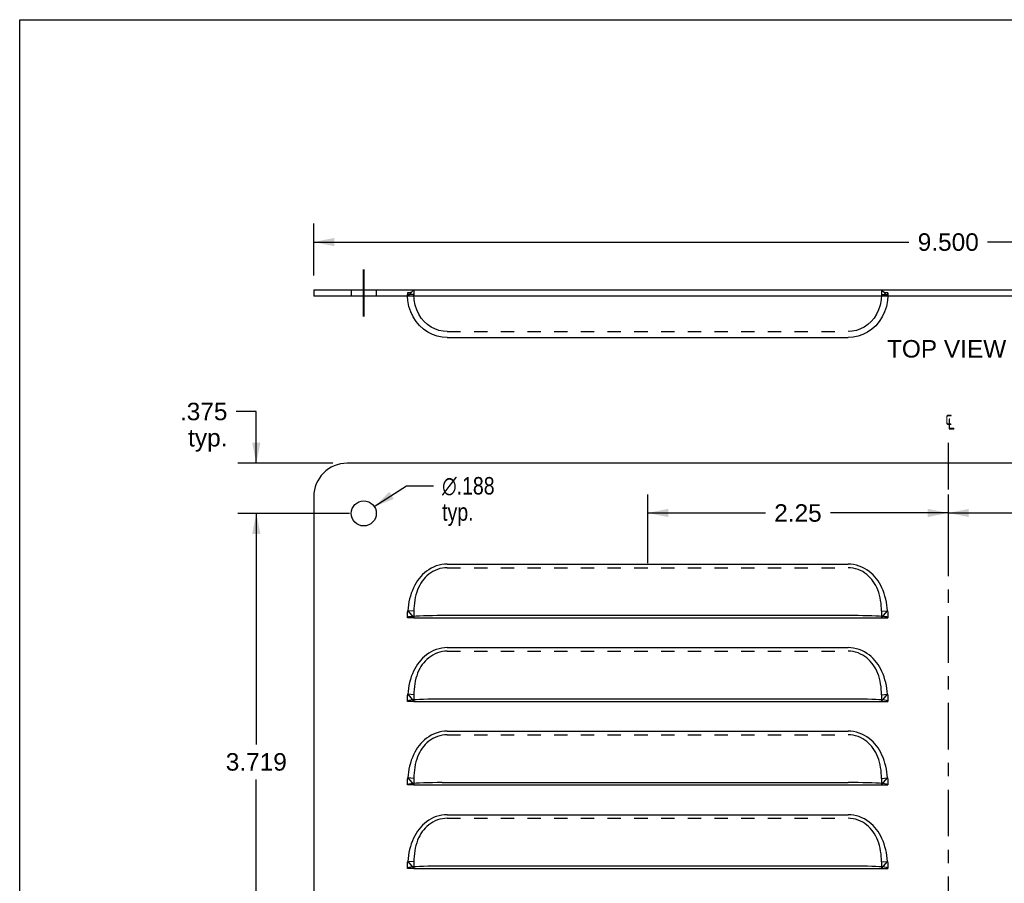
# Model space of a CAD drawing. Header units: inches. Extents: x 0 to 16.9, y 0 to 13.1.
# Tile 2 of 4: x 0 to 7.4, y 6.6 to 13.1. Entities that reach past the tile are written whole.
import ezdxf

# ---------------------------------------------------------------- set-up
doc = ezdxf.new("R2010")
doc.units = ezdxf.units.IN
doc.header["$LTSCALE"] = 0.930769
doc.header["$MEASUREMENT"] = 0
doc.linetypes.add('CENTER', pattern=[0.6, 0.375, -0.075, 0.075, -0.075])
doc.linetypes.add('HIDDEN', pattern=[0.2, 0.1, -0.1])
doc.layers.get('0').update_dxf_attribs({"linetype": 'CONTINUOUS'})
for name, color, linetype in [('DEFAULT_1', 7, 'CENTER'), ('DEFAULT_2', 8, 'HIDDEN'), ('DIMENSIONS', 7, 'CONTINUOUS')]:
    doc.layers.add(name, color=color, linetype=linetype)
doc.styles.get("Standard").update_dxf_attribs({"font": 'arial.ttf'})
doc.styles.add('TEXTSTYLE_1', font='gdt', dxfattribs={"width": 0.8})
doc.dimstyles.new('DIMSTYLE_1', dxfattribs={"dimtxt": 0.130769, "dimasz": 0.153846, "dimexe": 0.09, "dimexo": 0.07, "dimgap": 0.0425, "dimtad": 0, "dimtih": 1, "dimtoh": 1, "dimdec": 3, "dimzin": 4, "dimdsep": 46, "dimtxsty": 'Standard', "dimblk": '_FILLED', "dimblk1": '_FILLED', "dimblk2": '_FILLED', "dimcen": 0.09, "dimadec": 3, "dimazin": 1, "dimtfac": 1, "dimtdec": 3, "dimtofl": 0, "dimtmove": 0, "dimatfit": 3, "dimldrblk": '_FILLED', "dimfxl": 0, "dimtolj": 1, "dimtzin": 4, "dimarcsym": 0})
doc.dimstyles.new('DIMSTYLE_3', dxfattribs={"dimtxt": 0.130769, "dimasz": 0.153846, "dimexe": 0.09, "dimexo": 0.07, "dimgap": 0.09, "dimtad": 0, "dimtih": 1, "dimtoh": 1, "dimdec": 3, "dimzin": 4, "dimdsep": 46, "dimtxsty": 'Standard', "dimblk": '_FILLED', "dimblk1": '_FILLED', "dimblk2": '_FILLED', "dimcen": 0.09, "dimadec": 3, "dimazin": 1, "dimtfac": 1, "dimtdec": 3, "dimtofl": 0, "dimtmove": 0, "dimatfit": 1, "dimldrblk": '_FILLED', "dimfxl": 0, "dimtolj": 1, "dimtzin": 4, "dimarcsym": 0})
doc.dimstyles.new('DIMSTYLE_4', dxfattribs={"dimtxt": 0.130769, "dimasz": 0.153846, "dimexe": 0.09, "dimexo": 0.07, "dimgap": 0.0425, "dimtad": 0, "dimtih": 1, "dimtoh": 1, "dimzin": 4, "dimdsep": 46, "dimtxsty": 'Standard', "dimblk": '_FILLED', "dimblk1": '_FILLED', "dimblk2": '_FILLED', "dimcen": 0.09, "dimazin": 1, "dimtfac": 1, "dimtdec": 3, "dimtofl": 0, "dimtmove": 0, "dimatfit": 3, "dimldrblk": '_FILLED', "dimfxl": 0, "dimtolj": 1, "dimtzin": 4, "dimarcsym": 0})

# ---------------------------------------------------------------- blocks, each defined once
blk = doc.blocks.new('_FILLED')
at = {"color": 0, "linetype": 'ByBlock'}
blk.add_solid([(0, 0), (-1, 0.2), (-1, -0.2)], dxfattribs=at)
blk = doc.blocks.new('*D2')
at = {"layer": 'DIMENSIONS', "color": 2, "linetype": 'Continuous'}
for p, q in [((1.7712, 10.145), (1.6206, 10.145)), ((1.7712, 9.7575), (1.7712, 10.145)), ((2.3431, 9.7575), (1.6328, 9.7575)), ((2.4681, 9.3825), (1.6328, 9.3825)), ((1.7712, 9.3825), (1.7712, 9.0748))]:
    blk.add_line(p, q, dxfattribs=at)
at = {"layer": 'DIMENSIONS', "color": 2, "linetype": 'Continuous', "xscale": 0.1538461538, "yscale": 0.1538461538, "zscale": 0.1538461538}
for p, rotation in [((1.7712, 9.7575), 270), ((1.7712, 9.3825), 90)]:
    blk.add_blockref('_FILLED', p, dxfattribs=dict(at, rotation=rotation))
at = {"layer": 'DIMENSIONS', "color": 2, "linetype": 'Continuous', "insert": (1.5552, 10.2104), "char_height": 0.13077, "width": 0.355362, "attachment_point": 3, "line_spacing_factor": 0.9}
blk.add_mtext('.375\\Ptyp.', dxfattribs=at)
blk = doc.blocks.new('*D3')
at = {"layer": 'DIMENSIONS', "color": 2, "linetype": 'Continuous'}
for p, q in [((2.4681, 9.3825), (1.6328, 9.3825)), ((1.7712, 9.3825), (1.7712, 7.6539)), ((1.7712, 5.6637), (1.7712, 7.3923)), ((2.4681, 5.6637), (1.6328, 5.6637))]:
    blk.add_line(p, q, dxfattribs=at)
at = {"layer": 'DIMENSIONS', "color": 2, "linetype": 'Continuous', "xscale": 0.1538461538, "yscale": 0.1538461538, "zscale": 0.1538461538}
for p, rotation in [((1.7712, 9.3825), 90), ((1.7712, 5.6637), 270)]:
    blk.add_blockref('_FILLED', p, dxfattribs=dict(at, rotation=rotation))
at = {"layer": 'DIMENSIONS', "color": 2, "linetype": 'Continuous', "insert": (1.7712, 7.5885), "char_height": 0.13077, "width": 0.456963, "attachment_point": 2, "line_spacing_factor": 0.9}
blk.add_mtext('3.719', dxfattribs=at)
blk = doc.blocks.new('*D8')
at = {"layer": 'DIMENSIONS', "color": 2, "linetype": 'Continuous'}
for p, q in [((2.6545, 9.4334), (2.895, 9.5892)), ((2.895, 9.5892), (3.0968, 9.5892))]:
    blk.add_line(p, q, dxfattribs=at)
at = {"layer": 'DIMENSIONS', "color": 2, "linetype": 'Continuous', "xscale": 0.1538461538, "yscale": 0.1538461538, "zscale": 0.1538461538, "rotation": 212.9213990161}
blk.add_blockref('_FILLED', (2.6545, 9.4334), dxfattribs=at)
at = {"layer": 'DIMENSIONS', "color": 2, "linetype": 'Continuous', "insert": (3.1622, 9.6546), "char_height": 0.130769, "width": 0.529721, "attachment_point": 1, "line_spacing_factor": 0.9, "style": 'TEXTSTYLE_1'}
blk.add_mtext('{\\fgdt;n}\\fArial;.188\\Ptyp.', dxfattribs=at)
blk = doc.blocks.new('*D12')
at = {"layer": 'DIMENSIONS', "color": 2, "linetype": 'Continuous'}
for p, q in [((2.2008, 11.1632), (2.2008, 11.5514)), ((11.7008, 11.1632), (11.7008, 11.5514)), ((2.2008, 11.413), (6.6569, 11.413)), ((11.7008, 11.413), (7.2447, 11.413))]:
    blk.add_line(p, q, dxfattribs=at)
at = {"layer": 'DIMENSIONS', "color": 2, "linetype": 'Continuous', "xscale": 0.1538461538, "yscale": 0.1538461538, "zscale": 0.1538461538, "rotation": 180}
blk.add_blockref('_FILLED', (2.2008, 11.413), dxfattribs=at)
at = {"layer": 'DIMENSIONS', "color": 2, "linetype": 'Continuous', "xscale": 0.1538461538, "yscale": 0.1538461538, "zscale": 0.1538461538}
blk.add_blockref('_FILLED', (11.7008, 11.413), dxfattribs=at)
at = {"layer": 'DIMENSIONS', "color": 2, "linetype": 'Continuous', "insert": (6.9508, 11.4784), "char_height": 0.13077, "width": 0.456963, "attachment_point": 2, "line_spacing_factor": 0.9}
blk.add_mtext('9.500', dxfattribs=at)
blk = doc.blocks.new('*D14')
at = {"layer": 'DIMENSIONS', "color": 2, "linetype": 'Continuous'}
for p, q in [((6.9508, 9.5242), (6.9508, 9.3816)), ((9.2008, 9.0109), (9.2008, 9.5242)), ((6.9508, 9.3858), (7.8327, 9.3858)), ((9.2008, 9.3858), (8.3189, 9.3858))]:
    blk.add_line(p, q, dxfattribs=at)
at = {"layer": 'DIMENSIONS', "color": 2, "linetype": 'Continuous', "xscale": 0.1538461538, "yscale": 0.1538461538, "zscale": 0.1538461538, "rotation": 180}
blk.add_blockref('_FILLED', (6.9508, 9.3858), dxfattribs=at)
at = {"layer": 'DIMENSIONS', "color": 2, "linetype": 'Continuous', "xscale": 0.1538461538, "yscale": 0.1538461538, "zscale": 0.1538461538}
blk.add_blockref('_FILLED', (9.2008, 9.3858), dxfattribs=at)
at = {"layer": 'DIMENSIONS', "color": 2, "linetype": 'Continuous', "insert": (8.0758, 9.4512), "char_height": 0.13077, "width": 0.355362, "attachment_point": 2, "line_spacing_factor": 0.9}
blk.add_mtext('2.25', dxfattribs=at)
blk = doc.blocks.new('*D15')
at = {"layer": 'DIMENSIONS', "color": 2, "linetype": 'Continuous'}
for p, q in [((4.7008, 9.0109), (4.7008, 9.5242)), ((4.7008, 9.3858), (5.5827, 9.3858)), ((6.9508, 9.3858), (6.0689, 9.3858)), ((6.9508, 9.3878), (6.9508, 9.2473))]:
    blk.add_line(p, q, dxfattribs=at)
at = {"layer": 'DIMENSIONS', "color": 2, "linetype": 'Continuous', "xscale": 0.1538461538, "yscale": 0.1538461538, "zscale": 0.1538461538, "rotation": 180}
blk.add_blockref('_FILLED', (4.7008, 9.3858), dxfattribs=at)
at = {"layer": 'DIMENSIONS', "color": 2, "linetype": 'Continuous', "xscale": 0.1538461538, "yscale": 0.1538461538, "zscale": 0.1538461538}
blk.add_blockref('_FILLED', (6.9508, 9.3858), dxfattribs=at)
at = {"layer": 'DIMENSIONS', "color": 2, "linetype": 'Continuous', "insert": (5.8258, 9.4512), "char_height": 0.13077, "width": 0.355362, "attachment_point": 2, "line_spacing_factor": 0.9}
blk.add_mtext('2.25', dxfattribs=at)

msp = doc.modelspace()

# ---------------------------------------------------------------- linework, layer by layer
at = {"color": 7, "linetype": 'Continuous'}
for p, q in [((0, 0), (0, 13.0769)), ((0, 13.0769), (16.9231, 13.0769)), ((2.2008, 11.0555), (2.2008, 11.0075)), ((2.2008, 11.0555), (11.7008, 11.0555)), ((2.9508, 8.6012), (6.4508, 8.6012)), ((2.9508, 7.9762), (6.4508, 7.9762)), ((2.9508, 7.3512), (6.4508, 7.3512)), ((2.9508, 6.7262), (6.4508, 6.7262))]:
    msp.add_line(p, q, dxfattribs=at)
at = {"color": 3, "linetype": 'Continuous'}
for p, q in [((11.7008, 11.0075), (2.2008, 11.0075)), ((3.2008, 10.6985), (6.2008, 10.6985)), ((11.4508, 9.7575), (2.4508, 9.7575)), ((2.2008, 9.5075), (2.2008, 1.82)), ((3.2008, 9.0028), (6.2008, 9.0028)), ((2.9056, 8.6047), (2.9028, 8.6012)), ((2.9453, 8.6116), (2.9273, 8.6096)), ((2.9675, 8.6132), (2.9453, 8.6116)), ((3.2008, 8.618), (3.1256, 8.6177)), ((6.4562, 8.6116), (6.4339, 8.6132)), ((3.2008, 8.3778), (6.2008, 8.3778)), ((2.9056, 7.9797), (2.9028, 7.9762)), ((2.9453, 7.9866), (2.9273, 7.9846)), ((2.9675, 7.9882), (2.9453, 7.9866)), ((3.2008, 7.993), (3.1256, 7.9927)), ((6.4562, 7.9866), (6.4339, 7.9882)), ((3.2008, 7.7528), (6.2008, 7.7528)), ((2.9056, 7.3547), (2.9028, 7.3512)), ((2.9453, 7.3616), (2.9273, 7.3596)), ((2.9675, 7.3632), (2.9453, 7.3616)), ((3.1629, 7.3679), (6.2008, 7.368)), ((6.4562, 7.3616), (6.4339, 7.3632)), ((3.2008, 7.1278), (6.2008, 7.1278)), ((2.9056, 6.7297), (2.9028, 6.7262)), ((2.9453, 6.7366), (2.9273, 6.7346)), ((2.9675, 6.7382), (2.9453, 6.7366)), ((3.2008, 6.743), (3.1256, 6.7427)), ((6.4562, 6.7366), (6.4339, 6.7382))]:
    msp.add_line(p, q, dxfattribs=at)
at = {"color": 2, "linetype": 'CENTER', "const_width": 0.0154}
msp.add_lwpolyline([(2.5758, 10.8537), (2.5758, 11.2093)], dxfattribs=at)
at = {"color": 3, "linetype": 'Continuous'}
for points in [[(3.2008, 10.6985), (3.1629, 10.7011), (3.1256, 10.7087), (3.0895, 10.7213), (3.0552, 10.7387), (3.023, 10.7608), (2.9935, 10.7874), (2.9675, 10.818), (2.9453, 10.8524), (2.9273, 10.8903), (2.914, 10.9313), (2.9056, 10.9751), (2.9036, 11.0075)], [(6.498, 11.0075), (6.496, 10.9751), (6.4876, 10.9312), (6.4742, 10.8902), (6.4562, 10.8523), (6.4339, 10.8178), (6.4079, 10.7872), (6.3785, 10.7607), (6.3464, 10.7387), (6.312, 10.7213), (6.276, 10.7087), (6.2387, 10.7011), (6.2008, 10.6985)], [(3.2008, 9.0028), (3.1802, 9.002), (3.1596, 8.9994), (3.1389, 8.995), (3.1185, 8.989), (3.0987, 8.9812), (3.0796, 8.9719), (3.0618, 8.9614), (3.045, 8.9498), (3.0296, 8.9373), (3.0153, 8.9241), (3.002, 8.9101), (2.9895, 8.8952), (2.9779, 8.8795), (2.9671, 8.8629), (2.957, 8.8453), (2.9478, 8.8267), (2.9392, 8.8068), (2.9315, 8.786), (2.9247, 8.7644), (2.919, 8.7421), (2.9142, 8.7197), (2.9105, 8.6973), (2.9076, 8.6753), (2.9055, 8.6536)], [(6.4961, 8.6536), (6.4941, 8.675), (6.4912, 8.6967), (6.4875, 8.7188), (6.4829, 8.7409), (6.4773, 8.7628), (6.4708, 8.7841), (6.4633, 8.8047), (6.4549, 8.8243), (6.4459, 8.8428), (6.436, 8.8603), (6.4254, 8.877), (6.4139, 8.8928), (6.4016, 8.9078), (6.3883, 8.922), (6.374, 8.9355), (6.3586, 8.9482), (6.3417, 8.9601), (6.3237, 8.971), (6.3045, 8.9805), (6.2843, 8.9885), (6.2636, 8.9948), (6.2426, 8.9993), (6.2217, 9.002), (6.2008, 9.0028)], [(2.9273, 8.6096), (2.914, 8.6073), (2.9056, 8.6047)], [(3.1256, 8.6177), (3.0895, 8.6172), (3.0552, 8.6166), (3.023, 8.6157), (2.9935, 8.6146), (2.9675, 8.6132)], [(6.4339, 8.6132), (6.4079, 8.6146), (6.3785, 8.6157), (6.3464, 8.6166), (6.312, 8.6172), (6.276, 8.6177), (6.2387, 8.6179), (3.2008, 8.618)], [(6.4876, 8.6073), (6.4742, 8.6096), (6.4562, 8.6116)], [(6.4988, 8.6012), (6.496, 8.6047), (6.4876, 8.6073)], [(3.2008, 8.3778), (3.1802, 8.377), (3.1596, 8.3744), (3.1389, 8.37), (3.1185, 8.364), (3.0987, 8.3562), (3.0796, 8.3469), (3.0618, 8.3364), (3.045, 8.3248), (3.0296, 8.3123), (3.0153, 8.2991), (3.002, 8.2851), (2.9895, 8.2702), (2.9779, 8.2545), (2.9671, 8.2379), (2.957, 8.2203), (2.9478, 8.2017), (2.9392, 8.1818), (2.9315, 8.161), (2.9247, 8.1394), (2.919, 8.1171), (2.9142, 8.0947), (2.9105, 8.0723), (2.9076, 8.0503), (2.9055, 8.0286)], [(6.4961, 8.0286), (6.4941, 8.05), (6.4912, 8.0717), (6.4875, 8.0938), (6.4829, 8.1159), (6.4773, 8.1378), (6.4708, 8.1591), (6.4633, 8.1797), (6.4549, 8.1993), (6.4459, 8.2178), (6.436, 8.2353), (6.4254, 8.252), (6.4139, 8.2678), (6.4016, 8.2828), (6.3883, 8.297), (6.374, 8.3105), (6.3586, 8.3232), (6.3417, 8.3351), (6.3237, 8.346), (6.3045, 8.3555), (6.2843, 8.3635), (6.2636, 8.3698), (6.2426, 8.3743), (6.2217, 8.377), (6.2008, 8.3778)], [(2.9273, 7.9846), (2.914, 7.9823), (2.9056, 7.9797)], [(3.1256, 7.9927), (3.0895, 7.9922), (3.0552, 7.9916), (3.023, 7.9907), (2.9935, 7.9896), (2.9675, 7.9882)], [(6.4339, 7.9882), (6.4079, 7.9896), (6.3785, 7.9907), (6.3464, 7.9916), (6.312, 7.9922), (6.276, 7.9927), (6.2387, 7.9929), (3.2008, 7.993)], [(6.4876, 7.9823), (6.4742, 7.9846), (6.4562, 7.9866)], [(6.4988, 7.9762), (6.496, 7.9797), (6.4876, 7.9823)], [(3.2008, 7.7528), (3.1802, 7.752), (3.1596, 7.7494), (3.1389, 7.745), (3.1185, 7.739), (3.0987, 7.7312), (3.0796, 7.7219), (3.0618, 7.7114), (3.045, 7.6998), (3.0296, 7.6873), (3.0153, 7.6741), (3.002, 7.6601), (2.9895, 7.6452), (2.9779, 7.6295), (2.9671, 7.6129), (2.957, 7.5953), (2.9478, 7.5767), (2.9392, 7.5568), (2.9315, 7.536), (2.9247, 7.5144), (2.919, 7.4921), (2.9142, 7.4697), (2.9105, 7.4473), (2.9076, 7.4253), (2.9055, 7.4036)], [(6.4961, 7.4036), (6.4941, 7.425), (6.4912, 7.4467), (6.4875, 7.4688), (6.4829, 7.4909), (6.4773, 7.5128), (6.4708, 7.5341), (6.4633, 7.5547), (6.4549, 7.5743), (6.4459, 7.5928), (6.436, 7.6103), (6.4254, 7.627), (6.4139, 7.6428), (6.4016, 7.6578), (6.3883, 7.672), (6.374, 7.6855), (6.3586, 7.6982), (6.3417, 7.7101), (6.3237, 7.721), (6.3045, 7.7305), (6.2843, 7.7385), (6.2636, 7.7448), (6.2426, 7.7493), (6.2217, 7.752), (6.2008, 7.7528)], [(2.9273, 7.3596), (2.914, 7.3573), (2.9056, 7.3547)], [(3.1629, 7.3679), (3.1256, 7.3677), (3.0895, 7.3672), (3.0552, 7.3666), (3.023, 7.3657), (2.9935, 7.3646), (2.9675, 7.3632)], [(6.4339, 7.3632), (6.4079, 7.3646), (6.3785, 7.3657), (6.3464, 7.3666), (6.312, 7.3672), (6.276, 7.3677), (6.2008, 7.368)], [(6.4876, 7.3573), (6.4742, 7.3596), (6.4562, 7.3616)], [(6.4988, 7.3512), (6.496, 7.3547), (6.4876, 7.3573)], [(3.2008, 7.1278), (3.1802, 7.127), (3.1596, 7.1244), (3.1389, 7.12), (3.1185, 7.114), (3.0987, 7.1062), (3.0796, 7.0969), (3.0618, 7.0864), (3.045, 7.0748), (3.0296, 7.0623), (3.0153, 7.0491), (3.002, 7.0351), (2.9895, 7.0202), (2.9779, 7.0045), (2.9671, 6.9879), (2.957, 6.9703), (2.9478, 6.9517), (2.9392, 6.9318), (2.9315, 6.911), (2.9247, 6.8894), (2.919, 6.8671), (2.9142, 6.8447), (2.9105, 6.8223), (2.9076, 6.8003), (2.9055, 6.7786)], [(6.4961, 6.7786), (6.4941, 6.8), (6.4912, 6.8217), (6.4875, 6.8438), (6.4829, 6.8659), (6.4773, 6.8878), (6.4708, 6.9091), (6.4633, 6.9297), (6.4549, 6.9493), (6.4459, 6.9678), (6.436, 6.9853), (6.4254, 7.002), (6.4139, 7.0178), (6.4016, 7.0328), (6.3883, 7.047), (6.374, 7.0605), (6.3586, 7.0732), (6.3417, 7.0851), (6.3237, 7.096), (6.3045, 7.1055), (6.2843, 7.1135), (6.2636, 7.1198), (6.2426, 7.1243), (6.2217, 7.127), (6.2008, 7.1278)], [(2.9273, 6.7346), (2.914, 6.7323), (2.9056, 6.7297)], [(3.1256, 6.7427), (3.0895, 6.7422), (3.0552, 6.7416), (3.023, 6.7407), (2.9935, 6.7396), (2.9675, 6.7382)], [(6.4339, 6.7382), (6.4079, 6.7396), (6.3785, 6.7407), (6.3464, 6.7416), (6.312, 6.7422), (6.276, 6.7427), (6.2387, 6.7429), (3.2008, 6.743)], [(6.4876, 6.7323), (6.4742, 6.7346), (6.4562, 6.7366)], [(6.4988, 6.7262), (6.496, 6.7297), (6.4876, 6.7323)]]:
    msp.add_lwpolyline(points, dxfattribs=at)
msp.add_circle((2.5758, 9.3825), 0.0938, dxfattribs=at)
msp.add_arc((2.4508, 9.5075), 0.25, 90, 180, dxfattribs=at)
at = {"layer": 'DEFAULT_1', "color": 2, "linetype": 'CENTER'}
msp.add_line((6.9508, 9.9113), (6.9508, 1.4161), dxfattribs=at)
at = {"layer": 'DEFAULT_2', "color": 8, "linetype": 'HIDDEN'}
for p, q in [((2.4821, 11.0555), (2.4821, 11.0075)), ((2.6696, 11.0555), (2.6696, 11.0075)), ((2.9028, 11.0321), (2.9028, 11.032)), ((2.9028, 11.0319), (2.9028, 11.0321)), ((2.9028, 11.0319), (2.9028, 11.0208)), ((2.9036, 11.0075), (2.9028, 11.0208)), ((2.9508, 11.0208), (2.9028, 11.0208)), ((2.9048, 11.0123), (2.9055, 11.0075)), ((2.9508, 11.0555), (2.9055, 11.0075)), ((2.9133, 11.0325), (2.9087, 11.0323)), ((2.9378, 11.0417), (2.9363, 11.0402)), ((2.9508, 11.0555), (2.9508, 11.0075)), ((6.4508, 11.0555), (6.4508, 11.0075)), ((6.4508, 11.0555), (6.4961, 11.0075)), ((6.4508, 11.0208), (6.4988, 11.0208)), ((6.4644, 11.0412), (6.4635, 11.0421)), ((6.4696, 11.0372), (6.4677, 11.0384)), ((6.4738, 11.035), (6.473, 11.0353)), ((6.4746, 11.0347), (6.4738, 11.035)), ((6.476, 11.0344), (6.4746, 11.0347)), ((6.4777, 11.034), (6.476, 11.0344)), ((6.4799, 11.0336), (6.4777, 11.034)), ((6.4988, 11.032), (6.4964, 11.0321)), ((6.4988, 11.0208), (6.498, 11.0075)), ((6.4988, 11.032), (6.4988, 11.0319)), ((6.4988, 11.0319), (6.4988, 11.0208)), ((3.2008, 10.7435), (6.2008, 10.7435)), ((3.2008, 8.9762), (6.2008, 8.9762)), ((2.9055, 8.6536), (2.9508, 8.6012)), ((2.9508, 8.6499), (2.9055, 8.6536)), ((2.9508, 8.6499), (2.9508, 8.6012)), ((6.4508, 8.6012), (6.4961, 8.6536)), ((6.4508, 8.6499), (6.4961, 8.6536)), ((6.4508, 8.6499), (6.4508, 8.6012)), ((2.9508, 8.6012), (2.9028, 8.6012)), ((6.4508, 8.6012), (6.4988, 8.6012)), ((6.4988, 8.6234), (6.4988, 8.6012)), ((3.2008, 8.3512), (6.2008, 8.3512)), ((2.9508, 7.9762), (2.9028, 7.9762)), ((2.9055, 8.0286), (2.9508, 7.9762)), ((2.9508, 8.0249), (2.9055, 8.0286)), ((2.9508, 8.0249), (2.9508, 7.9762)), ((6.4508, 7.9762), (6.4961, 8.0286)), ((6.4508, 8.0249), (6.4961, 8.0286)), ((6.4508, 8.0249), (6.4508, 7.9762)), ((6.4508, 7.9762), (6.4988, 7.9762)), ((6.4988, 7.9984), (6.4988, 7.9762)), ((3.2008, 7.7262), (6.2008, 7.7262)), ((2.9055, 7.4036), (2.9508, 7.3512)), ((2.9508, 7.3999), (2.9055, 7.4036)), ((2.9508, 7.3999), (2.9508, 7.3512)), ((6.4508, 7.3512), (6.4961, 7.4036)), ((6.4508, 7.3999), (6.4961, 7.4036)), ((6.4508, 7.3999), (6.4508, 7.3512)), ((6.4988, 7.3734), (6.4988, 7.3512)), ((2.9508, 7.3512), (2.9028, 7.3512)), ((6.4508, 7.3512), (6.4988, 7.3512)), ((3.2008, 7.1012), (6.2008, 7.1012)), ((2.9508, 6.7262), (2.9028, 6.7262)), ((2.9055, 6.7786), (2.9508, 6.7262)), ((2.9508, 6.7749), (2.9055, 6.7786)), ((2.9508, 6.7749), (2.9508, 6.7262)), ((6.4508, 6.7262), (6.4961, 6.7786)), ((6.4508, 6.7749), (6.4961, 6.7786)), ((6.4508, 6.7749), (6.4508, 6.7262)), ((6.4508, 6.7262), (6.4988, 6.7262)), ((6.4988, 6.7484), (6.4988, 6.7262))]:
    msp.add_line(p, q, dxfattribs=at)
for points in [[(2.9087, 11.0323), (2.9038, 11.0322), (2.9028, 11.0322)], [(2.9028, 11.032), (2.9029, 11.0311), (2.9029, 11.0296), (2.9031, 11.0273), (2.9034, 11.0245), (2.9037, 11.0208), (2.9042, 11.0167), (2.9048, 11.0123)], [(2.9256, 11.0343), (2.9234, 11.0337), (2.9209, 11.0332), (2.9174, 11.0328), (2.9133, 11.0325)], [(2.9363, 11.0402), (2.9336, 11.0382), (2.9309, 11.0365), (2.9282, 11.0352), (2.9256, 11.0343)], [(3.2008, 10.7435), (3.1692, 10.7456), (3.1381, 10.752), (3.1081, 10.7626), (3.0794, 10.7772), (3.0524, 10.7959), (3.0278, 10.8183), (3.0059, 10.8442), (2.9872, 10.8736), (2.9719, 10.9061), (2.9605, 10.9416), (2.9533, 10.9801), (2.9508, 11.0208)], [(6.4508, 11.0208), (6.4483, 10.9801), (6.4411, 10.9415), (6.4297, 10.906), (6.4144, 10.8735), (6.3956, 10.8441), (6.3737, 10.8182), (6.3491, 10.7958), (6.3222, 10.7772), (6.2935, 10.7626), (6.2634, 10.752), (6.2323, 10.7456), (6.2008, 10.7435)], [(6.4677, 11.0384), (6.4659, 11.0398), (6.4644, 11.0412)], [(6.473, 11.0353), (6.4714, 11.0361), (6.4696, 11.0372)], [(6.4876, 11.0327), (6.4849, 11.033), (6.4823, 11.0333), (6.4799, 11.0336)], [(6.4964, 11.0321), (6.4934, 11.0323), (6.4904, 11.0325), (6.4876, 11.0327)], [(6.4961, 11.0075), (6.4964, 11.0099), (6.4968, 11.0123), (6.4971, 11.0147), (6.4974, 11.017), (6.4977, 11.0193), (6.498, 11.0216), (6.4982, 11.0236), (6.4983, 11.0255), (6.4985, 11.0272), (6.4986, 11.0288), (6.4987, 11.0302), (6.4988, 11.0313)], [(6.4988, 11.0313), (6.4988, 11.0319), (6.4988, 11.032)], [(3.2008, 8.9762), (3.1824, 8.9755), (3.164, 8.973), (3.1455, 8.969), (3.1273, 8.9633), (3.1097, 8.9561), (3.0929, 8.9475), (3.0771, 8.9377), (3.0624, 8.9269), (3.0489, 8.9154), (3.0364, 8.903), (3.0247, 8.8899), (3.014, 8.876), (3.004, 8.8613), (2.9948, 8.8457), (2.9864, 8.8292), (2.9788, 8.8117), (2.9719, 8.793), (2.966, 8.7735), (2.961, 8.7531), (2.957, 8.7323), (2.9542, 8.7113), (2.9522, 8.6904), (2.9511, 8.67), (2.9508, 8.6499)], [(6.4508, 8.6499), (6.4505, 8.6697), (6.4494, 8.6899), (6.4475, 8.7104), (6.4447, 8.7311), (6.4409, 8.7516), (6.4361, 8.7717), (6.4304, 8.791), (6.4237, 8.8094), (6.4163, 8.8268), (6.4081, 8.8433), (6.3991, 8.8589), (6.3892, 8.8738), (6.3786, 8.8878), (6.367, 8.9011), (6.3546, 8.9137), (6.341, 8.9255), (6.3262, 8.9365), (6.3103, 8.9466), (6.2932, 8.9554), (6.2754, 8.9629), (6.2569, 8.9687), (6.2382, 8.9729), (6.2195, 8.9754), (6.2008, 8.9762)], [(2.9028, 8.6012), (2.9028, 8.6229), (2.9029, 8.627), (2.9029, 8.6311), (2.9031, 8.6353), (2.9034, 8.6393), (2.9037, 8.643), (2.9042, 8.6466), (2.9048, 8.6501), (2.9055, 8.6536)], [(6.4961, 8.6536), (6.4964, 8.6519), (6.4968, 8.6501), (6.4971, 8.6483), (6.4974, 8.6464), (6.4977, 8.6444), (6.498, 8.6423), (6.4982, 8.6401), (6.4983, 8.6378), (6.4985, 8.6355), (6.4986, 8.6329), (6.4987, 8.6301), (6.4988, 8.627), (6.4988, 8.6234)], [(3.2008, 8.3512), (3.1824, 8.3505), (3.164, 8.348), (3.1455, 8.344), (3.1273, 8.3383), (3.1097, 8.3311), (3.0929, 8.3225), (3.0771, 8.3127), (3.0624, 8.3019), (3.0489, 8.2904), (3.0364, 8.278), (3.0247, 8.2649), (3.014, 8.251), (3.004, 8.2363), (2.9948, 8.2207), (2.9864, 8.2042), (2.9788, 8.1867), (2.9719, 8.168), (2.966, 8.1485), (2.961, 8.1281), (2.957, 8.1073), (2.9542, 8.0863), (2.9522, 8.0654), (2.9511, 8.045), (2.9508, 8.0249)], [(6.4508, 8.0249), (6.4505, 8.0447), (6.4494, 8.0649), (6.4475, 8.0854), (6.4447, 8.1061), (6.4409, 8.1266), (6.4361, 8.1467), (6.4304, 8.166), (6.4237, 8.1844), (6.4163, 8.2018), (6.4081, 8.2183), (6.3991, 8.2339), (6.3892, 8.2488), (6.3786, 8.2628), (6.367, 8.2761), (6.3546, 8.2887), (6.341, 8.3005), (6.3262, 8.3115), (6.3103, 8.3216), (6.2932, 8.3304), (6.2754, 8.3379), (6.2569, 8.3437), (6.2382, 8.3479), (6.2195, 8.3504), (6.2008, 8.3512)], [(2.9028, 7.9762), (2.9028, 7.9979), (2.9029, 8.002), (2.9029, 8.0061), (2.9031, 8.0103), (2.9034, 8.0143), (2.9037, 8.018), (2.9042, 8.0216), (2.9048, 8.0251), (2.9055, 8.0286)], [(6.4961, 8.0286), (6.4964, 8.0269), (6.4968, 8.0251), (6.4971, 8.0233), (6.4974, 8.0214), (6.4977, 8.0194), (6.498, 8.0173), (6.4982, 8.0151), (6.4983, 8.0128), (6.4985, 8.0105), (6.4986, 8.0079), (6.4987, 8.0051), (6.4988, 8.002), (6.4988, 7.9984)], [(3.2008, 7.7262), (3.1824, 7.7255), (3.164, 7.723), (3.1455, 7.719), (3.1273, 7.7133), (3.1097, 7.7061), (3.0929, 7.6975), (3.0771, 7.6877), (3.0624, 7.6769), (3.0489, 7.6654), (3.0364, 7.653), (3.0247, 7.6399), (3.014, 7.626), (3.004, 7.6113), (2.9948, 7.5957), (2.9864, 7.5792), (2.9788, 7.5617), (2.9719, 7.543), (2.966, 7.5235), (2.961, 7.5031), (2.957, 7.4823), (2.9542, 7.4613), (2.9522, 7.4404), (2.9511, 7.42), (2.9508, 7.3999)], [(6.4508, 7.3999), (6.4505, 7.4197), (6.4494, 7.4399), (6.4475, 7.4604), (6.4447, 7.4811), (6.4409, 7.5016), (6.4361, 7.5217), (6.4304, 7.541), (6.4237, 7.5594), (6.4163, 7.5768), (6.4081, 7.5933), (6.3991, 7.6089), (6.3892, 7.6238), (6.3786, 7.6378), (6.367, 7.6511), (6.3546, 7.6637), (6.341, 7.6755), (6.3262, 7.6865), (6.3103, 7.6966), (6.2932, 7.7054), (6.2754, 7.7129), (6.2569, 7.7187), (6.2382, 7.7229), (6.2195, 7.7254), (6.2008, 7.7262)], [(2.9028, 7.3512), (2.9028, 7.3729), (2.9029, 7.377), (2.9029, 7.3811), (2.9031, 7.3853), (2.9034, 7.3893), (2.9037, 7.393), (2.9042, 7.3966), (2.9048, 7.4001), (2.9055, 7.4036)], [(6.4961, 7.4036), (6.4964, 7.4019), (6.4968, 7.4001), (6.4971, 7.3983), (6.4974, 7.3964), (6.4977, 7.3944), (6.498, 7.3923), (6.4982, 7.3901), (6.4983, 7.3878), (6.4985, 7.3855), (6.4986, 7.3829), (6.4987, 7.3801), (6.4988, 7.377), (6.4988, 7.3734)], [(3.2008, 7.1012), (3.1824, 7.1005), (3.164, 7.098), (3.1455, 7.094), (3.1273, 7.0883), (3.1097, 7.0811), (3.0929, 7.0725), (3.0771, 7.0627), (3.0624, 7.0519), (3.0489, 7.0404), (3.0364, 7.028), (3.0247, 7.0149), (3.014, 7.001), (3.004, 6.9863), (2.9948, 6.9707), (2.9864, 6.9542), (2.9788, 6.9367), (2.9719, 6.918), (2.966, 6.8985), (2.961, 6.8781), (2.957, 6.8573), (2.9542, 6.8363), (2.9522, 6.8154), (2.9511, 6.795), (2.9508, 6.7749)], [(6.4508, 6.7749), (6.4505, 6.7947), (6.4494, 6.8149), (6.4475, 6.8354), (6.4447, 6.8561), (6.4409, 6.8766), (6.4361, 6.8967), (6.4304, 6.916), (6.4237, 6.9344), (6.4163, 6.9518), (6.4081, 6.9683), (6.3991, 6.9839), (6.3892, 6.9988), (6.3786, 7.0128), (6.367, 7.0261), (6.3546, 7.0387), (6.341, 7.0505), (6.3262, 7.0615), (6.3103, 7.0716), (6.2932, 7.0804), (6.2754, 7.0879), (6.2569, 7.0937), (6.2382, 7.0979), (6.2195, 7.1004), (6.2008, 7.1012)], [(2.9028, 6.7262), (2.9028, 6.7479), (2.9029, 6.752), (2.9029, 6.7561), (2.9031, 6.7603), (2.9034, 6.7643), (2.9037, 6.768), (2.9042, 6.7716), (2.9048, 6.7751), (2.9055, 6.7786)], [(6.4961, 6.7786), (6.4964, 6.7769), (6.4968, 6.7751), (6.4971, 6.7733), (6.4974, 6.7714), (6.4977, 6.7694), (6.498, 6.7673), (6.4982, 6.7651), (6.4983, 6.7628), (6.4985, 6.7605), (6.4986, 6.7579), (6.4987, 6.7551), (6.4988, 6.752), (6.4988, 6.7484)]]:
    msp.add_lwpolyline(points, dxfattribs=at)

# ---------------------------------------------------------------- texts
at = {"layer": 'DIMENSIONS', "color": 2, "linetype": 'Continuous', "insert": (6.9386, 10.6797), "char_height": 0.13077, "width": 0.891078, "attachment_point": 2, "line_spacing_factor": 0.9}
msp.add_mtext('TOP VIEW', dxfattribs=at)
at = {"layer": 'DIMENSIONS', "color": 2, "linetype": 'Continuous', "insert": (6.9556, 10.1536), "char_height": 0.13077, "width": 0.185256, "attachment_point": 2, "line_spacing_factor": 0.9, "style": 'TEXTSTYLE_1'}
msp.add_mtext('{\\fgdt;q}', dxfattribs=at)

# ---------------------------------------------------------------- dimensions: what is measured, and where the dimension line sits
at = {"layer": 'DIMENSIONS', "color": 2, "linetype": 'Continuous'}
for base, p1, p2, dimstyle, picture, middle in [((11.7008, 11.413), (2.2008, 11.0932), (11.7008, 11.0932), 'DIMSTYLE_1', '*D12', (6.9503, 11.4122)), ((9.2008, 9.3858), (6.9508, 9.5942), (9.2008, 8.9409), 'DIMSTYLE_4', '*D14', (8.0747, 9.385))]:
    dim = msp.add_linear_dim(base=base, p1=p1, p2=p2, dimstyle=dimstyle, dxfattribs=at)
    dim.commit()
    dim.dimension.update_dxf_attribs({"geometry": picture, "text_midpoint": middle, "dimtype": 160})
dim = msp.add_linear_dim(base=(1.7712, 9.3825), p1=(2.4131, 9.7575), p2=(2.5381, 9.3825), angle=270, text='<>\\Ptyp.', dimstyle='DIMSTYLE_1', dxfattribs=at)
dim.commit()
dim.dimension.update_dxf_attribs({"geometry": '*D2', "text_midpoint": (1.3775, 10.0469), "dimtype": 160})
dim = msp.add_diameter_dim_2p(p1=(2.6545, 9.43342), p2=(2.49711, 9.33152), text='%%c<>\\Ptyp.', dimstyle='DIMSTYLE_3', override={"dimpost": '<>'}, dxfattribs=at)
dim.commit()
dim.dimension.update_dxf_attribs({"geometry": '*D8', "text_midpoint": (3.42707, 9.49109), "dimtype": 163})
for base, p1, p2, angle, dimstyle, picture, middle in [((4.7008, 9.3858), (6.9508, 9.1773), (4.7008, 8.9409), 180, 'DIMSTYLE_4', '*D15', (5.8247, 9.385)), ((1.7712, 5.6637), (2.5381, 9.3825), (2.5381, 5.6637), 270, 'DIMSTYLE_1', '*D3', (1.7709, 7.5224))]:
    dim = msp.add_linear_dim(base=base, p1=p1, p2=p2, angle=angle, dimstyle=dimstyle, dxfattribs=at)
    dim.commit()
    dim.dimension.update_dxf_attribs({"geometry": picture, "text_midpoint": middle, "dimtype": 160})

doc.saveas('drawing.dxf')
